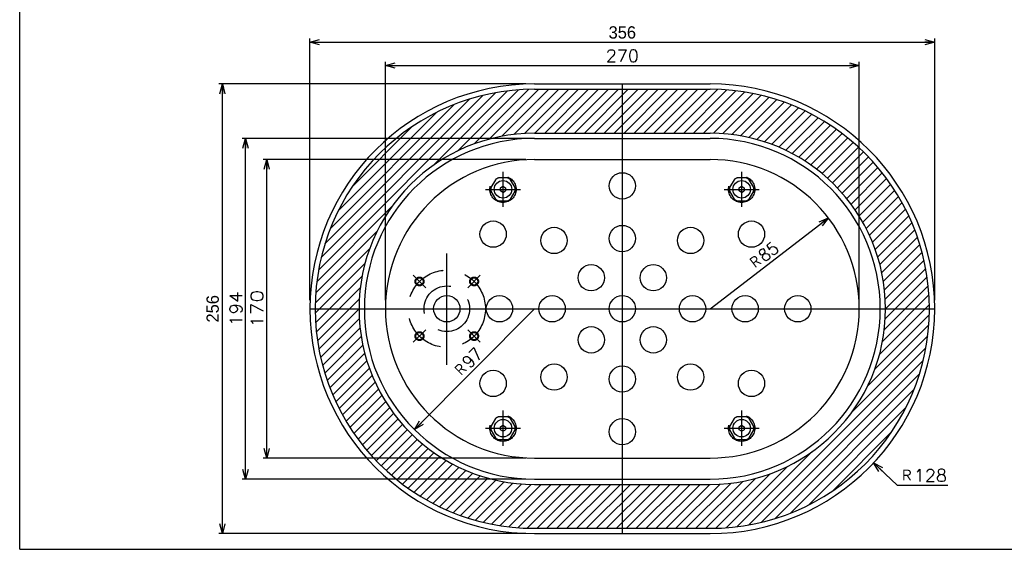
# Model space of a CAD drawing. Extents: x 0 to 564, y 0 to 400.
# Tile 1 of 10: x 0 to 281, y 0 to 151. Entities that reach past the tile are written whole.
import ezdxf

# ---------------------------------------------------------------- set-up
doc = ezdxf.new("R2010")
doc.units = 0
doc.linetypes.add('CENTER', pattern=[50.8, 31.75, -6.35, 6.35, -6.35])
doc.linetypes.add('DASHED', pattern=[19.05, 12.7, -6.35])
doc.layers.get('0').update_dxf_attribs({"linetype": 'CONTINUOUS'})
doc.layers.get('DEFPOINTS').update_dxf_attribs({"linetype": 'CONTINUOUS'})
doc.layers.add('寸法線', color=11, linetype='CONTINUOUS')
doc.layers.add('支柱A', color=10, linetype='CONTINUOUS')
doc.styles.add('MX_DIMTXSTY_2', font='txt.sh', dxfattribs={"width": 1.2, "bigfont": 'extfont'})
doc.styles.add('MX_DIMTXSTY_3', font='txt.sh', dxfattribs={"width": 1.1, "bigfont": 'extfont'})
doc.styles.add('MX_DIMTXSTY_4', font='txt.sh', dxfattribs={"width": 0.95, "bigfont": 'extfont'})
doc.styles.add('MX_DIMTXSTY_5', font='txt.sh', dxfattribs={"width": 1.05, "bigfont": 'extfont'})
doc.styles.add('MX_NOTE_STANDARD', font='txt.sh', dxfattribs={"bigfont": 'extfont'})
doc.dimstyles.new('MXDIMSTYLE', dxfattribs={"dimtxt": 3, "dimasz": 2.5, "dimexe": 1, "dimexo": 1, "dimgap": 1, "dimtad": 1, "dimdsep": 46, "dimtxsty": 'MX_NOTE_STANDARD', "dimblk1": 'OPEN30', "dimblk2": 'OPEN30', "dimsah": 1, "dimcen": 2.5, "dimadec": 0, "dimazin": 0, "dimtfac": 1, "dimtmove": 0, "dimatfit": 3, "dimldrblk": 'OPEN30', "dimfxl": 1, "dimtzin": 0, "dimarcsym": 0})

# ---------------------------------------------------------------- blocks, each defined once
blk = doc.blocks.new('_OPEN30')
at = {"color": 0, "linetype": 'ByBlock', "lineweight": -2}
for p, q in [((-1, 0.267949), (0, 0)), ((0, 0), (-1, -0.267949)), ((0, 0), (-1, 0))]:
    blk.add_line(p, q, dxfattribs=at)
blk = doc.blocks.new('*D2')
at = {"color": 22, "linetype": 'CONTINUOUS'}
for p, q in [((144.193304, 132.469133), (56.746237, 132.469133)), ((57.746237, 4.469133), (57.746237, 132.469133)), ((144.193304, 4.469133), (56.746237, 4.469133))]:
    blk.add_line(p, q, dxfattribs=at)
at = {"layer": 'DEFPOINTS', "color": 0, "linetype": 'CONTINUOUS'}
for p in [(57.746237, 132.469133), (146.693304, 132.469133), (146.693304, 4.469133)]:
    blk.add_point(p, dxfattribs=at)
at = {"color": 22, "linetype": 'CONTINUOUS', "xscale": 2.77, "yscale": 2.77, "zscale": 2.77}
for p, rotation in [((57.746237, 132.469133), 90), ((57.746237, 4.469133), 270)]:
    blk.add_blockref('_OPEN30', p, dxfattribs=dict(at, rotation=rotation))
at = {"color": 22, "linetype": 'CONTINUOUS', "insert": (54.996237, 68.469133), "char_height": 3.5, "attachment_point": 5, "rotation": 90, "line_spacing_factor": 0.72}
blk.add_mtext('\\A1;256', dxfattribs=at)
blk = doc.blocks.new('*D3')
at = {"color": 22, "linetype": 'CONTINUOUS'}
for p, q in [((144.1933, 110.969133), (69.381936, 110.969133)), ((70.381936, 25.969133), (70.381936, 110.969133)), ((144.1933, 25.969133), (69.381936, 25.969133))]:
    blk.add_line(p, q, dxfattribs=at)
at = {"layer": 'DEFPOINTS', "color": 0, "linetype": 'CONTINUOUS'}
for p in [(70.381936, 110.969133), (146.6933, 110.969133), (146.6933, 25.969133)]:
    blk.add_point(p, dxfattribs=at)
at = {"color": 22, "linetype": 'CONTINUOUS', "xscale": 2.77, "yscale": 2.77, "zscale": 2.77}
for p, rotation in [((70.381936, 110.969133), 90), ((70.381936, 25.969133), 270)]:
    blk.add_blockref('_OPEN30', p, dxfattribs=dict(at, rotation=rotation))
at = {"color": 22, "linetype": 'CONTINUOUS', "insert": (67.631936, 68.469133), "char_height": 3.5, "attachment_point": 5, "rotation": 90, "line_spacing_factor": 0.72, "style": 'MX_DIMTXSTY_2'}
blk.add_mtext('\\A1;170', dxfattribs=at)
blk = doc.blocks.new('*D4')
at = {"color": 22, "linetype": 'CONTINUOUS'}
for p, q in [((144.193305, 116.969133), (63.353591, 116.969133)), ((64.353591, 19.969133), (64.353591, 116.969133)), ((144.193305, 19.969133), (63.353591, 19.969133))]:
    blk.add_line(p, q, dxfattribs=at)
at = {"layer": 'DEFPOINTS', "color": 0, "linetype": 'CONTINUOUS'}
for p in [(64.353591, 116.969133), (146.693305, 116.969133), (146.693305, 19.969133)]:
    blk.add_point(p, dxfattribs=at)
at = {"color": 22, "linetype": 'CONTINUOUS', "xscale": 2.77, "yscale": 2.77, "zscale": 2.77}
for p, rotation in [((64.353591, 116.969133), 90), ((64.353591, 19.969133), 270)]:
    blk.add_blockref('_OPEN30', p, dxfattribs=dict(at, rotation=rotation))
at = {"color": 22, "linetype": 'CONTINUOUS', "insert": (61.603591, 68.469133), "char_height": 3.5, "attachment_point": 5, "rotation": 90, "line_spacing_factor": 0.72, "style": 'MX_DIMTXSTY_3'}
blk.add_mtext('\\A1;194', dxfattribs=at)
blk = doc.blocks.new('*D5')
at = {"color": 22, "linetype": 'CONTINUOUS'}
blk.add_line((196.693302, 68.469133), (230.413283, 94.338282), dxfattribs=at)
at = {"layer": 'DEFPOINTS', "color": 0, "linetype": 'CONTINUOUS'}
for p in [(230.413283, 94.338282), (196.693302, 68.469133)]:
    blk.add_point(p, dxfattribs=at)
at = {"color": 22, "linetype": 'CONTINUOUS', "xscale": 2.77, "yscale": 2.77, "zscale": 2.77, "rotation": 37.494543}
blk.add_blockref('_OPEN30', (230.413283, 94.338282), dxfattribs=at)
at = {"color": 22, "linetype": 'CONTINUOUS', "insert": (211.879407, 83.585589), "char_height": 3.5, "attachment_point": 5, "rotation": 37.49456017, "line_spacing_factor": 0.72, "style": 'MX_DIMTXSTY_4'}
blk.add_mtext('\\A1;Ｒ85', dxfattribs=at)
blk = doc.blocks.new('*D6')
at = {"color": 22, "linetype": 'CONTINUOUS'}
blk.add_line((146.693302, 68.469133), (112.491984, 34.081347), dxfattribs=at)
at = {"layer": 'DEFPOINTS', "color": 0, "linetype": 'CONTINUOUS'}
for p in [(146.693302, 68.469133), (112.491984, 34.081347)]:
    blk.add_point(p, dxfattribs=at)
at = {"color": 22, "linetype": 'CONTINUOUS', "xscale": 2.77, "yscale": 2.77, "zscale": 2.77, "rotation": 225.155764}
blk.add_blockref('_OPEN30', (112.491984, 34.081347), dxfattribs=at)
at = {"color": 22, "linetype": 'CONTINUOUS', "insert": (127.64282, 53.21449), "char_height": 3.5, "attachment_point": 5, "rotation": 45.15577735, "line_spacing_factor": 0.72, "style": 'MX_DIMTXSTY_4'}
blk.add_mtext('\\A1;Ｒ97', dxfattribs=at)
blk = doc.blocks.new('*D7')
at = {"color": 22, "linetype": 'CONTINUOUS'}
for p, q in [((243.293816, 24.601238), (250.026202, 18.263634)), ((243.293816, 24.601238), (246.206348, 21.859495)), ((250.026202, 18.263634), (264.451125, 18.263634))]:
    blk.add_line(p, q, dxfattribs=at)
at = {"layer": 'DEFPOINTS', "color": 0, "linetype": 'CONTINUOUS'}
for p in [(196.693302, 68.469133), (243.293816, 24.601238)]:
    blk.add_point(p, dxfattribs=at)
at = {"color": 22, "linetype": 'CONTINUOUS', "xscale": 2.77, "yscale": 2.77, "zscale": 2.77, "rotation": 136.730106}
blk.add_blockref('_OPEN30', (243.293816, 24.601238), dxfattribs=at)
at = {"color": 22, "linetype": 'CONTINUOUS', "insert": (257.451125, 21.013634), "char_height": 3.5, "attachment_point": 5, "line_spacing_factor": 0.72, "style": 'MX_DIMTXSTY_5'}
blk.add_mtext('\\A1;Ｒ128', dxfattribs=at)
blk = doc.blocks.new('*D8')
at = {"color": 22, "linetype": 'CONTINUOUS'}
for p, q in [((82.693302, 70.969128), (82.693302, 145.37235)), ((82.693302, 144.37235), (260.693302, 144.37235)), ((260.693302, 70.969128), (260.693302, 145.37235))]:
    blk.add_line(p, q, dxfattribs=at)
at = {"layer": 'DEFPOINTS', "color": 0, "linetype": 'CONTINUOUS'}
for p in [(260.693302, 144.37235), (82.693302, 68.469128), (260.693302, 68.469128)]:
    blk.add_point(p, dxfattribs=at)
at = {"color": 22, "linetype": 'CONTINUOUS', "xscale": 2.77, "yscale": 2.77, "zscale": 2.77, "rotation": 180}
blk.add_blockref('_OPEN30', (82.693302, 144.37235), dxfattribs=at)
at = {"color": 22, "linetype": 'CONTINUOUS', "xscale": 2.77, "yscale": 2.77, "zscale": 2.77}
blk.add_blockref('_OPEN30', (260.693302, 144.37235), dxfattribs=at)
at = {"color": 22, "linetype": 'CONTINUOUS', "insert": (171.693302, 147.12235), "char_height": 3.5, "attachment_point": 5, "line_spacing_factor": 0.72}
blk.add_mtext('\\A1;356', dxfattribs=at)
blk = doc.blocks.new('*D9')
at = {"color": 22, "linetype": 'CONTINUOUS'}
for p, q in [((104.193302, 70.969133), (104.193302, 138.733164)), ((104.193302, 137.733164), (239.193302, 137.733164)), ((239.193302, 70.969133), (239.193302, 138.733164))]:
    blk.add_line(p, q, dxfattribs=at)
at = {"layer": 'DEFPOINTS', "color": 0, "linetype": 'CONTINUOUS'}
for p in [(239.193302, 137.733164), (104.193302, 68.469133), (239.193302, 68.469133)]:
    blk.add_point(p, dxfattribs=at)
at = {"color": 22, "linetype": 'CONTINUOUS', "xscale": 2.77, "yscale": 2.77, "zscale": 2.77, "rotation": 180}
blk.add_blockref('_OPEN30', (104.193302, 137.733164), dxfattribs=at)
at = {"color": 22, "linetype": 'CONTINUOUS', "xscale": 2.77, "yscale": 2.77, "zscale": 2.77}
blk.add_blockref('_OPEN30', (239.193302, 137.733164), dxfattribs=at)
at = {"color": 22, "linetype": 'CONTINUOUS', "insert": (171.693302, 140.483164), "char_height": 3.5, "attachment_point": 5, "line_spacing_factor": 0.72, "style": 'MX_DIMTXSTY_5'}
blk.add_mtext('\\A1;270', dxfattribs=at)

msp = doc.modelspace()

# ---------------------------------------------------------------- hatches: boundary and pattern name
at = {"layer": '支柱A', "linetype": 'CONTINUOUS'}
h = msp.add_hatch(dxfattribs=at)
h.set_pattern_fill('ANSI31', scale=0.62992, style=0)
edge = h.paths.add_edge_path()
edge.add_line((196.6933, 130.9691), (146.6933, 130.9691))
edge.add_arc((146.6933, 68.4691), 62.5, 90, 270)
edge.add_line((146.6933, 5.9691), (196.6933, 5.9691))
edge.add_arc((196.6933, 68.4691), 62.5, -90, 90)
edge = h.paths.add_edge_path()
edge.add_line((196.6933, 118.4691), (146.6933, 118.4691))
edge.add_arc((146.6933, 68.4691), 50, 90, 270)
edge.add_line((146.6933, 18.4691), (196.6933, 18.4691))
edge.add_arc((196.6933, 68.4691), 50, 270, 450)

# ---------------------------------------------------------------- linework, layer by layer
at = {"layer": '寸法線', "color": 241, "linetype": 'CONTINUOUS'}
for p, q in [((0, 0), (0, 400)), ((0, 0), (564, 0)), ((164, 0), (564, 0))]:
    msp.add_line(p, q, dxfattribs=at)
at = {"layer": '支柱A', "color": 254, "linetype": 'CONTINUOUS'}
for p, q in [((146.6933, 132.4691), (196.6933, 132.4691)), ((146.6933, 130.9691), (196.6933, 130.9691)), ((146.6933, 118.4691), (196.6933, 118.4691)), ((146.6933, 116.9691), (196.6933, 116.9691)), ((146.6933, 110.9691), (196.6933, 110.9691)), ((146.6933, 25.9691), (196.6933, 25.9691)), ((146.6933, 19.9691), (196.6933, 19.9691)), ((146.6933, 18.4691), (196.6933, 18.4691)), ((146.6933, 5.9691), (196.6933, 5.9691)), ((146.6933, 4.4691), (196.6933, 4.4691))]:
    msp.add_line(p, q, dxfattribs=at)
at = {"layer": '支柱A', "color": 22, "linetype": 'CENTER'}
for p, q in [((171.6933, 132.4691), (171.6933, 4.4691)), ((171.6933, 113.4691), (171.6933, 23.4691)), ((137.6933, 107.4691), (137.6933, 97.4691)), ((205.6933, 107.4691), (205.6933, 97.4691)), ((132.6933, 102.4691), (142.6933, 102.4691)), ((200.6933, 102.4691), (210.6933, 102.4691)), ((121.6933, 52.4691), (121.6933, 84.4691)), ((82.6933, 68.4691), (260.6933, 68.4691)), ((82.6933, 68.4691), (260.6933, 68.4691)), ((101.6933, 68.4691), (241.6933, 68.4691)), ((137.6933, 39.4691), (137.6933, 29.4691)), ((205.6933, 39.4691), (205.6933, 29.4691)), ((132.6933, 34.4691), (142.6933, 34.4691)), ((200.6933, 34.4691), (210.6933, 34.4691))]:
    msp.add_line(p, q, dxfattribs=at)
at = {"layer": '支柱A', "color": 7, "linetype": 'DASHED'}
for p, q in [((135.5282, 105.2191), (134.2292, 102.9691)), ((138.9923, 105.7191), (136.3943, 105.7191)), ((141.1574, 102.9691), (139.8584, 105.2191)), ((203.5282, 105.2191), (202.2292, 102.9691)), ((206.9923, 105.7191), (204.3943, 105.7191)), ((209.1574, 102.9691), (207.8584, 105.2191)), ((134.2292, 101.9691), (135.5282, 99.7191)), ((139.8584, 99.7191), (141.1574, 101.9691)), ((202.2292, 101.9691), (203.5282, 99.7191)), ((207.8584, 99.7191), (209.1574, 101.9691)), ((136.3943, 99.2191), (138.9923, 99.2191)), ((204.3943, 99.2191), (206.9923, 99.2191)), ((135.5282, 37.2191), (134.2292, 34.9691)), ((138.9923, 37.7191), (136.3943, 37.7191)), ((141.1574, 34.9691), (139.8584, 37.2191)), ((203.5282, 37.2191), (202.2292, 34.9691)), ((206.9923, 37.7191), (204.3943, 37.7191)), ((209.1574, 34.9691), (207.8584, 37.2191)), ((134.2292, 33.9691), (135.5282, 31.7191)), ((139.8584, 31.7191), (141.1574, 33.9691)), ((202.2292, 33.9691), (203.5282, 31.7191)), ((207.8584, 31.7191), (209.1574, 33.9691)), ((136.3943, 31.2191), (138.9923, 31.2191)), ((204.3943, 31.2191), (206.9923, 31.2191))]:
    msp.add_line(p, q, dxfattribs=at)
at = {"layer": '支柱A', "color": 1, "linetype": 'CONTINUOUS'}
for p, q in [((136.9433, 102.9021), (137.6933, 103.3352)), ((136.9433, 102.0361), (136.9433, 102.9021)), ((137.6933, 101.6031), (136.9433, 102.0361)), ((137.6933, 103.3352), (138.4433, 102.9021)), ((137.6933, 101.6031), (138.4433, 102.0361)), ((138.4433, 102.9021), (138.4433, 102.0361)), ((204.9433, 102.9021), (205.6933, 103.3352)), ((204.9433, 102.0361), (204.9433, 102.9021)), ((205.6933, 101.6031), (204.9433, 102.0361)), ((205.6933, 103.3352), (206.4433, 102.9021)), ((205.6933, 101.6031), (206.4433, 102.0361)), ((206.4433, 102.9021), (206.4433, 102.0361)), ((136.9433, 34.9021), (137.6933, 35.3352)), ((136.9433, 34.0361), (136.9433, 34.9021)), ((137.6933, 33.6031), (136.9433, 34.0361)), ((137.6933, 35.3352), (138.4433, 34.9021)), ((137.6933, 33.6031), (138.4433, 34.0361)), ((138.4433, 34.9021), (138.4433, 34.0361)), ((204.9433, 34.9021), (205.6933, 35.3352)), ((204.9433, 34.0361), (204.9433, 34.9021)), ((205.6933, 33.6031), (204.9433, 34.0361)), ((205.6933, 35.3352), (206.4433, 34.9021)), ((205.6933, 33.6031), (206.4433, 34.0361)), ((206.4433, 34.9021), (206.4433, 34.0361))]:
    msp.add_line(p, q, dxfattribs=at)
at = {"layer": '支柱A', "color": 22, "linetype": 'DASHED'}
for p, q in [((112.1474, 78.015), (115.6829, 74.4795)), ((131.2392, 78.015), (127.7037, 74.4795)), ((112.1474, 58.9232), (115.6829, 62.4587)), ((131.2392, 58.9232), (127.7037, 62.4587))]:
    msp.add_line(p, q, dxfattribs=at)
at = {"layer": '支柱A', "color": 254, "linetype": 'CONTINUOUS'}
for centre in [(171.6933, 103.4691), (134.8872, 89.7191), (208.4994, 89.7191), (152.2479, 87.9146), (171.6933, 88.4691), (191.1387, 87.9146), (162.8545, 77.308), (180.5321, 77.308), (121.6933, 68.4691), (136.6933, 68.4691), (151.6933, 68.4691), (171.6933, 68.4691), (191.6933, 68.4691), (206.6933, 68.4691), (221.6933, 68.4691), (162.8545, 59.6303), (180.5321, 59.6303), (134.8872, 47.2191), (152.2479, 49.0237), (171.6933, 48.4691), (171.6933, 48.4691), (191.1387, 49.0237), (208.4994, 47.2191), (171.6933, 33.4691)]:
    msp.add_circle(centre, 3.75, dxfattribs=at)
at = {"layer": '支柱A', "color": 7, "linetype": 'DASHED'}
for centre, radius in [((137.6933, 102.4691), 3.75), ((205.6933, 102.4691), 3.75), ((113.9151, 76.2473), 1.25), ((113.9151, 76.2473), 1.05), ((129.4715, 76.2473), 1.25), ((129.4715, 76.2473), 1.05), ((121.6933, 68.4691), 6.5), ((113.9151, 60.691), 1.25), ((113.9151, 60.691), 1.05), ((129.4715, 60.691), 1.25), ((129.4715, 60.691), 1.05), ((137.6933, 34.4691), 3.75), ((205.6933, 34.4691), 3.75)]:
    msp.add_circle(centre, radius, dxfattribs=at)
at = {"layer": '支柱A', "color": 1, "linetype": 'CONTINUOUS'}
for centre in [(137.6933, 102.4691), (205.6933, 102.4691), (137.6933, 34.4691), (205.6933, 34.4691)]:
    msp.add_circle(centre, 2.5, dxfattribs=at)
at = {"layer": '支柱A', "color": 22, "linetype": 'DASHED'}
msp.add_circle((121.6933, 68.4691), 11, dxfattribs=at)
at = {"layer": '支柱A', "color": 254, "linetype": 'CONTINUOUS'}
for centre, radius, start, end in [((146.6933, 68.4691), 64, 90, 270), ((196.6933, 68.4691), 64, 270, 90), ((146.6933, 68.4691), 62.5, 90, 270), ((196.6933, 68.4691), 62.5, 270, 90), ((146.6933, 68.4691), 50, 90, 270), ((196.6933, 68.4691), 50, 270, 90), ((146.6933, 68.4691), 48.5, 90, 270), ((196.6933, 68.4691), 48.5, 270, 90), ((146.6933, 68.4691), 42.5, 90, 270), ((196.6933, 68.4691), 42.5, 270, 90)]:
    msp.add_arc(centre, radius, start, end, dxfattribs=at)
at = {"layer": '支柱A', "color": 7, "linetype": 'DASHED'}
for centre, start, end in [((137.6933, 102.4691), 111.786789, 128.213211), ((137.6933, 102.4691), 51.786789, 68.213211), ((205.6933, 102.4691), 111.786789, 128.213211), ((205.6933, 102.4691), 51.786789, 68.213211), ((137.6933, 102.4691), 171.786789, 188.213211), ((137.6933, 102.4691), 351.786789, 8.213211), ((205.6933, 102.4691), 171.786789, 188.213211), ((205.6933, 102.4691), 351.786789, 8.213211), ((137.6933, 102.4691), 231.786789, 248.213211), ((137.6933, 102.4691), 291.786789, 308.213211), ((205.6933, 102.4691), 231.786789, 248.213211), ((205.6933, 102.4691), 291.786789, 308.213211), ((137.6933, 34.4691), 111.786789, 128.213211), ((137.6933, 34.4691), 51.786789, 68.213211), ((205.6933, 34.4691), 111.786789, 128.213211), ((205.6933, 34.4691), 51.786789, 68.213211), ((137.6933, 34.4691), 171.786789, 188.213211), ((137.6933, 34.4691), 351.786789, 8.213211), ((205.6933, 34.4691), 171.786789, 188.213211), ((205.6933, 34.4691), 351.786789, 8.213211), ((137.6933, 34.4691), 231.786789, 248.213211), ((137.6933, 34.4691), 291.786789, 308.213211), ((205.6933, 34.4691), 231.786789, 248.213211), ((205.6933, 34.4691), 291.786789, 308.213211)]:
    msp.add_arc(centre, 3.5, start, end, dxfattribs=at)

# ---------------------------------------------------------------- dimensions: what is measured, and where the dimension line sits
at = {"layer": '支柱A', "color": 22, "linetype": 'CONTINUOUS'}
for base, p1, p2, override, picture, middle in [((260.6933, 144.3724), (82.6933, 68.4691), (260.6933, 68.4691), {"dimtxt": 3.5, "dimasz": 2.77, "dimexo": 2.5, "dimlfac": 2, "dimtzin": 8}, '*D8', (171.6933, 144.3724)), ((239.1933, 137.7332), (104.1933, 68.4691), (239.1933, 68.4691), {"dimtxt": 3.5, "dimasz": 2.77, "dimexo": 2.5, "dimlfac": 2, "dimtxsty": 'MX_DIMTXSTY_5', "dimtzin": 8}, '*D9', (171.6933, 137.7332))]:
    dim = msp.add_linear_dim(base=base, p1=p1, p2=p2, text='\\A1;<>', dimstyle='MXDIMSTYLE', override=override, dxfattribs=at)
    dim.commit()
    dim.dimension.update_dxf_attribs({"geometry": picture, "text_midpoint": middle, "dimtype": 128})
for base, p1, p2, override, picture, middle in [((57.7462, 132.4691), (146.6933, 4.4691), (146.6933, 132.4691), {"dimtxt": 3.5, "dimasz": 2.77, "dimexo": 2.5, "dimlfac": 2, "dimtzin": 8}, '*D2', (57.7462, 68.4691)), ((64.3536, 116.9691), (146.6933, 19.9691), (146.6933, 116.9691), {"dimtxt": 3.5, "dimasz": 2.77, "dimexo": 2.5, "dimlfac": 2, "dimtxsty": 'MX_DIMTXSTY_3', "dimtzin": 8}, '*D4', (64.3536, 68.4691)), ((70.3819, 110.9691), (146.6933, 25.9691), (146.6933, 110.9691), {"dimtxt": 3.5, "dimasz": 2.77, "dimexo": 2.5, "dimlfac": 2, "dimtxsty": 'MX_DIMTXSTY_2', "dimtzin": 8}, '*D3', (70.3819, 68.4691))]:
    dim = msp.add_linear_dim(base=base, p1=p1, p2=p2, angle=90, text='\\A1;<>', dimstyle='MXDIMSTYLE', override=override, dxfattribs=at)
    dim.commit()
    dim.dimension.update_dxf_attribs({"geometry": picture, "text_midpoint": middle, "dimtype": 128})
for center, mpoint, override, picture, middle in [((196.6933, 68.4691), (230.4133, 94.3383), {"dimtxt": 3.5, "dimasz": 2.77, "dimlfac": 2, "dimtxsty": 'MX_DIMTXSTY_4', "dimcen": 0, "dimatfit": 2, "dimtzin": 8}, '*D5', (213.5533, 81.4037)), ((146.6933, 68.4691), (112.492, 34.0813), {"dimtxt": 3.5, "dimasz": 2.77, "dimlfac": 2, "dimtxsty": 'MX_DIMTXSTY_4', "dimcen": 0, "dimatfit": 2, "dimtzin": 8}, '*D6', (129.5926, 51.2752)), ((196.6933, 68.4691), (243.2938, 24.6012), {"dimtxt": 3.5, "dimasz": 2.77, "dimtih": 1, "dimtoh": 1, "dimlfac": 2, "dimtxsty": 'MX_DIMTXSTY_5', "dimcen": 0, "dimtofl": 0, "dimtzin": 8}, '*D7', (257.4511, 18.2636))]:
    dim = msp.add_radius_dim(center=center, mpoint=mpoint, text='\\A1;<>', dimstyle='MXDIMSTYLE', override=override, dxfattribs=at)
    dim.commit()
    dim.dimension.update_dxf_attribs({"geometry": picture, "text_midpoint": middle, "dimtype": 132})

doc.saveas('drawing.dxf')
